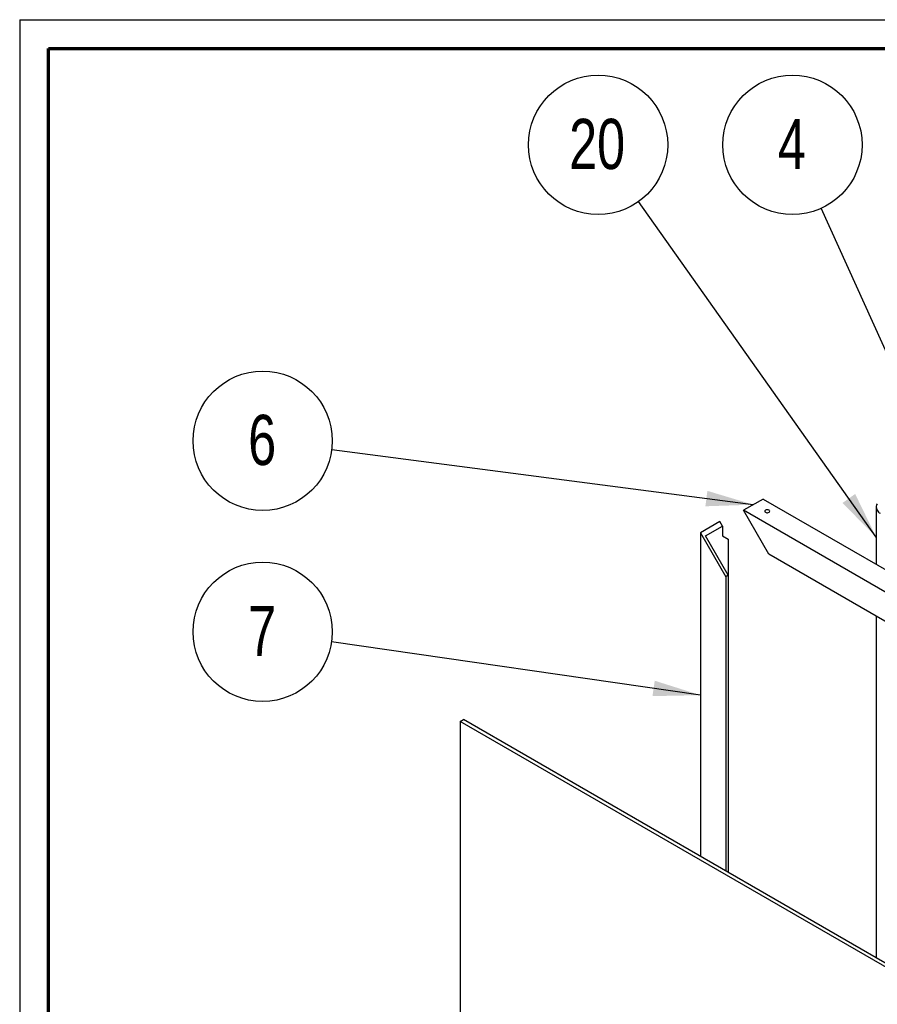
# Paper-space layout 'Sheet2' of a CAD drawing. Header units: millimetres. Extents: x 7 to 291, y 7 to 204.
# Tile 2 of 7: x 7 to 66, y 135 to 204. Entities that reach past the tile are written whole.
import ezdxf

# ---------------------------------------------------------------- set-up
doc = ezdxf.new("R2010")
doc.units = ezdxf.units.MM
for name, color, linetype in [('BORDERS', 7, 'Continuous'), ('DRAWING', 7, 'Continuous'), ('TEXT_SHEET_FORMAT', 7, 'Continuous')]:
    doc.layers.add(name, color=color, linetype=linetype)
doc.styles.add('SLDTEXTSTYLE1', font='TXT', dxfattribs={"width": 0.75})
doc.dimstyles.new('SLDDIMSTYLE0', dxfattribs={"dimtxt": 0.18, "dimasz": 3.302, "dimexe": 0, "dimexo": 0.0625, "dimgap": 0, "dimtad": 0, "dimtih": 1, "dimtoh": 1, "dimdec": 0, "dimrnd": 1e-09, "dimzin": 0, "dimdsep": 46, "dimtxsty": 'Standard', "dimsah": 1, "dimcen": 0.09, "dimadec": 0, "dimazin": 0, "dimtfac": 3.302, "dimtdec": 0, "dimtofl": 0, "dimtmove": 0, "dimatfit": 3, "dimfxl": 1, "dimfrac": 2, "dimtolj": 1, "dimtzin": 0, "dimarcsym": 0})

# ---------------------------------------------------------------- blocks, each defined once
blk = doc.blocks.new('SW_NOTE_0_5')
at = {"layer": 'DRAWING', "color": 0}
blk.add_circle((-4.818, 0.627), 4.859, dxfattribs=at)
at = {"layer": 'DRAWING', "color": 0, "insert": (-4.854, 2.438), "char_height": 3.5, "attachment_point": 2, "style": 'SLDTEXTSTYLE1'}
blk.add_mtext('6', dxfattribs=at)
blk = doc.blocks.new('SW_NOTE_0_6')
at = {"layer": 'DRAWING', "color": 0}
blk.add_circle((-2.002, 4.427), 4.859, dxfattribs=at)
at = {"layer": 'DRAWING', "color": 0, "insert": (-2.037, 6.239), "char_height": 3.5, "attachment_point": 2, "style": 'SLDTEXTSTYLE1'}
blk.add_mtext('4', dxfattribs=at)
blk = doc.blocks.new('SW_NOTE_0_20')
at = {"layer": 'DRAWING', "color": 0}
blk.add_circle((-4.809, 0.696), 4.859, dxfattribs=at)
at = {"layer": 'DRAWING', "color": 0, "insert": (-4.844, 2.507), "char_height": 3.5, "attachment_point": 2, "style": 'SLDTEXTSTYLE1'}
blk.add_mtext('7', dxfattribs=at)
blk = doc.blocks.new('SW_NOTE_0_21')
at = {"layer": 'DRAWING', "color": 0}
blk.add_circle((-2.811, 3.963), 4.859, dxfattribs=at)
at = {"layer": 'DRAWING', "color": 0, "insert": (-2.881, 5.775), "char_height": 3.5, "attachment_point": 2, "style": 'SLDTEXTSTYLE1'}
blk.add_mtext('20', dxfattribs=at)

psp = doc.layouts.new('Sheet2')

# ---------------------------------------------------------------- linework, layer by layer
at = {"color": 7, "linetype": 'Continuous', "lineweight": 25}
for p, q in [((58.448, 170.34), (57.093, 169.558)), ((58.448, 170.34), (111.481, 139.725)), ((66.346, 169.824), (66.346, 165.781)), ((58.86, 166.496), (57.093, 169.558)), ((110.126, 138.943), (57.093, 169.558)), ((55.435, 168.766), (54.08, 167.984)), ((54.433, 167.78), (55.612, 168.46)), ((55.612, 168.46), (55.435, 168.766)), ((55.612, 168.46), (55.612, 167.78)), ((54.08, 167.984), (54.08, 145.42)), ((54.08, 167.984), (55.847, 164.922)), ((56.024, 165.024), (54.433, 167.78)), ((55.612, 167.78), (56.025, 167.542)), ((56.025, 167.542), (56.025, 144.298)), ((108.358, 137.922), (58.86, 166.496)), ((56.024, 165.024), (55.847, 164.922)), ((55.847, 164.922), (55.847, 144.4)), ((56.024, 165.024), (56.024, 144.298)), ((66.346, 162.175), (66.346, 138.34)), ((37.314, 154.827), (37.55, 154.963)), ((90.347, 124.212), (37.314, 154.827)), ((37.314, 154.827), (37.314, 83.924)), ((90.583, 124.348), (37.55, 154.963))]:
    psp.add_line(p, q, dxfattribs=at)
at = {"color": 7, "linetype": 'Continuous', "lineweight": 25, "flags": 128}
for points in [[(58.616, 169.563), (58.577, 169.53), (58.564, 169.49), (58.577, 169.45), (58.616, 169.417), (58.674, 169.394), (58.743, 169.387), (58.811, 169.394), (58.869, 169.417), (58.908, 169.45), (58.922, 169.49), (58.908, 169.53), (58.869, 169.563), (58.811, 169.586), (58.743, 169.593), (58.674, 169.586), (58.616, 169.563)], [(58.714, 169.388), (58.743, 169.389), (58.772, 169.388)]]:
    psp.add_lwpolyline(points, dxfattribs=at)
at = {"color": 7, "linetype": 'Continuous', "lineweight": 25}
for start_param, end_param in [(6.283145, 7.853941), (1.570756, 2.356235)]:
    psp.add_ellipse((66.616, 169.667), major_axis=(-0.192, 0.332), ratio=0.577335, start_param=start_param, end_param=end_param, dxfattribs=at)
at = {"layer": 'BORDERS', "lineweight": 70}
for p, q in [((8.57, 8.784), (8.57, 201.784)), ((8.57, 201.784), (288.57, 201.784))]:
    psp.add_line(p, q, dxfattribs=at)
at = {"layer": 'TEXT_SHEET_FORMAT'}
for q in [(290.57, 203.784), (6.57, 6.784)]:
    psp.add_line((6.57, 203.784), q, dxfattribs=at)

# ---------------------------------------------------------------- block references
at = {"layer": 'DRAWING', "color": 7}
for name, p in [('SW_NOTE_0_21', (49.75, 191.09)), ('SW_NOTE_0_6', (62.506, 190.626)), ('SW_NOTE_0_5', (28.348, 173.778)), ('SW_NOTE_0_20', (28.338, 160.384))]:
    psp.add_blockref(name, p, dxfattribs=at)

# ---------------------------------------------------------------- leaders
for points in [[(66.346, 167.688), (49.75, 191.09)], [(71.616, 170.478), (62.506, 190.626)], [(57.77, 169.949), (28.348, 173.778)], [(54.08, 156.659), (28.338, 160.384)]]:
    psp.add_leader(points, dimstyle='SLDDIMSTYLE0', dxfattribs=at)

doc.saveas('drawing.dxf')
